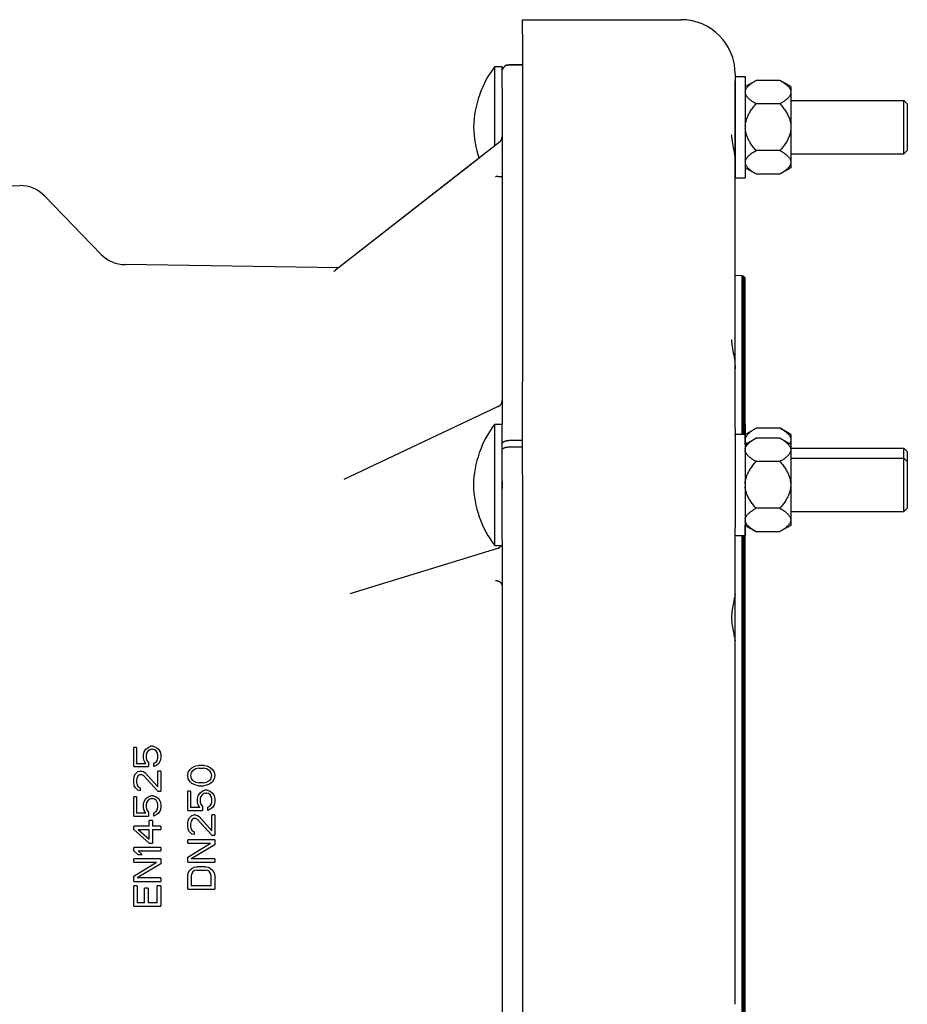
# Model space of a CAD drawing. Header units: inches. Extents: x -386 to 4171, y -551 to 959.
# Tile 12 of 14: x 634 to 897, y 646 to 938. Entities that reach past the tile are written whole.
import ezdxf

# ---------------------------------------------------------------- set-up
doc = ezdxf.new("R2010")
doc.units = ezdxf.units.IN
doc.header["$LTSCALE"] = 4
doc.header["$MEASUREMENT"] = 0
doc.layers.add('DETAIL', color=2, linetype='Continuous')

msp = doc.modelspace()

# ---------------------------------------------------------------- linework, layer by layer
at = {"layer": 'DETAIL'}
for p, q in [((782.93, 933.45), (782.93, 937.72)), ((782.93, 937.72), (829.93, 937.72)), ((782.93, 933.45), (782.93, 830.45)), ((774.74, 900.31), (774.74, 923.88)), ((774.74, 923.88), (776.94, 923.88)), ((776.94, 917.48), (776.94, 923.88)), ((782.93, 924.35), (778.9, 924.35)), ((778.9, 924.34), (782.93, 924.34)), ((845.93, 921.72), (845.93, 919.6)), ((845.93, 901.92), (845.93, 919.6)), ((845.94, 920.88), (845.94, 890.88)), ((845.94, 920.88), (848.94, 920.88)), ((848.94, 920.88), (848.94, 890.88)), ((848.94, 917.88), (852.14, 919.73)), ((859.24, 919.73), (852.14, 919.73)), ((862.44, 917.88), (859.24, 919.73)), ((776.9, 916.57), (776.9, 817.91)), ((862.44, 917.88), (862.44, 916.48)), ((862.44, 916.48), (862.44, 916.04)), ((862.44, 916.04), (862.44, 906.32)), ((845.93, 913.78), (845.94, 913.78)), ((862.44, 913.78), (895.94, 913.78)), ((895.94, 897.98), (895.94, 913.78)), ((896.94, 912.78), (895.94, 913.78)), ((859.24, 912.8), (852.14, 912.8)), ((896.94, 912.78), (896.94, 898.98)), ((862.44, 906.32), (862.44, 905.44)), ((862.44, 905.44), (862.44, 895.71)), ((776.13, 901.39), (727.52, 863.49)), ((845.93, 895.01), (845.93, 901.92)), ((859.24, 898.95), (852.14, 898.95)), ((896.94, 898.98), (895.94, 897.98)), ((770.06, 896.69), (728.42, 864.22)), ((845.93, 897.98), (845.94, 897.98)), ((862.44, 897.98), (895.94, 897.98)), ((862.44, 895.71), (862.44, 895.27)), ((845.93, 841.18), (845.93, 895.01)), ((848.94, 893.87), (852.14, 892.03)), ((862.44, 893.87), (859.24, 892.03)), ((862.44, 895.27), (862.44, 893.87)), ((845.94, 890.88), (848.94, 890.88)), ((852.14, 892.03), (859.24, 892.03)), ((543.25, 887.25), (633.95, 888.58)), ((658.13, 868.18), (641.27, 885.55)), ((728.46, 864.22), (665.16, 865.15)), ((847.98, 861.82), (845.93, 861.93)), ((847.98, 814.91), (847.98, 861.82)), ((848.17, 861.79), (847.98, 861.82)), ((848.17, 814.91), (848.17, 861.79)), ((848.35, 861.73), (848.17, 861.79)), ((848.35, 814.91), (848.35, 861.73)), ((848.51, 861.63), (848.35, 861.73)), ((848.51, 814.91), (848.51, 861.63)), ((848.65, 861.51), (848.51, 861.63)), ((848.65, 814.91), (848.65, 861.51)), ((848.77, 861.36), (848.65, 861.51)), ((848.77, 814.91), (848.77, 861.36)), ((848.86, 861.19), (848.77, 861.36)), ((848.86, 814.91), (848.86, 861.19)), ((848.91, 861.01), (848.86, 861.19)), ((848.91, 811.92), (848.91, 861.01)), ((848.93, 860.82), (848.91, 861.01)), ((848.93, 811.93), (848.93, 860.82)), ((845.93, 834.27), (845.93, 841.18)), ((845.93, 816.59), (845.93, 834.27)), ((782.93, 802.88), (782.93, 830.45)), ((775.75, 823.12), (729.98, 801.5)), ((774.7, 781.91), (774.7, 817.91)), ((774.7, 817.91), (776.9, 817.91)), ((776.9, 783.71), (776.9, 817.91)), ((848.93, 817.88), (848.94, 817.88)), ((848.94, 817.88), (848.94, 811.94)), ((848.94, 814.88), (852.14, 816.73)), ((859.24, 816.73), (852.14, 816.73)), ((862.44, 814.88), (859.24, 816.73)), ((845.9, 814.5), (845.9, 787.33)), ((845.93, 816.59), (845.93, 814.81)), ((845.93, 814.91), (848.9, 814.91)), ((848.9, 814.91), (848.9, 784.91)), ((862.44, 814.88), (862.44, 813.48)), ((782.93, 813.07), (778.9, 813.07)), ((778.9, 811.15), (782.93, 811.15)), ((848.9, 811.92), (852.1, 813.76)), ((859.2, 813.76), (852.1, 813.76)), ((862.4, 811.92), (859.2, 813.76)), ((862.4, 811.92), (862.4, 810.52)), ((862.44, 813.48), (862.44, 813.04)), ((862.44, 813.04), (862.44, 807.81)), ((862.4, 810.52), (862.4, 810.08)), ((862.4, 810.08), (862.4, 800.35)), ((862.44, 810.78), (895.94, 810.78)), ((895.94, 807.77), (895.94, 810.78)), ((896.94, 809.78), (895.94, 810.78)), ((896.94, 809.78), (896.94, 795.98)), ((859.2, 806.84), (852.1, 806.84)), ((862.4, 807.81), (895.9, 807.81)), ((895.9, 792.01), (895.9, 807.81)), ((896.9, 806.81), (895.9, 807.81)), ((896.9, 806.81), (896.9, 793.01)), ((782.93, 802.88), (782.93, 596.88)), ((862.4, 800.35), (862.4, 799.47)), ((862.4, 799.47), (862.4, 789.75)), ((896.94, 795.98), (896.9, 795.93)), ((859.2, 792.99), (852.1, 792.99)), ((862.4, 792.01), (895.9, 792.01)), ((862.44, 790.87), (862.4, 790.85)), ((862.44, 792.01), (862.44, 790.87)), ((896.9, 793.01), (895.9, 792.01)), ((848.9, 787.91), (852.1, 786.06)), ((848.91, 611.88), (848.91, 787.9)), ((848.93, 611.88), (848.93, 787.89)), ((848.93, 787.88), (848.94, 787.88)), ((848.94, 787.88), (848.94, 787.88)), ((862.4, 787.91), (859.2, 786.06)), ((862.4, 789.75), (862.4, 789.31)), ((862.4, 789.31), (862.4, 787.91)), ((845.93, 767.53), (845.93, 786.74)), ((845.93, 784.91), (848.9, 784.91)), ((847.98, 611.88), (847.98, 784.91)), ((848.17, 611.88), (848.17, 784.91)), ((848.35, 611.88), (848.35, 784.91)), ((848.51, 611.88), (848.51, 784.91)), ((848.65, 611.88), (848.65, 784.91)), ((848.77, 611.88), (848.77, 784.91)), ((848.86, 611.88), (848.86, 784.91)), ((852.1, 786.06), (859.2, 786.06)), ((774.7, 781.91), (776.9, 781.91)), ((776.9, 783.71), (776.9, 604.07)), ((775.48, 781.06), (731.74, 767.66)), ((845.93, 753.71), (845.93, 767.53)), ((845.93, 646.05), (845.93, 753.71)), ((667.73, 716.47), (667.73, 722.14)), ((668.58, 722.14), (667.73, 722.14)), ((668.58, 722.14), (668.58, 717.31)), ((670.62, 719.97), (670.79, 720.81)), ((670.79, 720.81), (671.3, 721.64)), ((671.3, 721.64), (671.98, 722.14)), ((671.64, 720.64), (671.47, 719.97)), ((671.98, 721.14), (671.64, 720.64)), ((671.98, 722.14), (672.83, 722.47)), ((672.49, 721.47), (671.98, 721.14)), ((673, 721.64), (672.49, 721.47)), ((673.51, 722.47), (672.83, 722.47)), ((673, 721.64), (673.34, 721.64)), ((673.85, 721.47), (673.34, 721.64)), ((673.51, 722.47), (674.36, 722.14)), ((674.36, 721.14), (673.85, 721.47)), ((674.36, 722.14), (675.05, 721.64)), ((674.71, 720.64), (674.36, 721.14)), ((674.88, 719.97), (674.71, 720.64)), ((675.05, 721.64), (675.56, 720.81)), ((675.56, 720.81), (675.73, 719.97)), ((670.62, 718.97), (670.62, 719.97)), ((670.79, 718.14), (670.62, 718.97)), ((671.3, 717.31), (670.79, 718.14)), ((671.47, 719.97), (671.47, 718.97)), ((671.47, 718.97), (671.64, 718.31)), ((671.64, 718.31), (672.15, 717.64)), ((672.15, 717.64), (672.15, 716.47)), ((673.68, 717.47), (674.36, 717.81)), ((674.36, 717.81), (674.71, 718.31)), ((674.71, 718.31), (674.88, 718.97)), ((674.88, 718.97), (674.88, 719.97)), ((675.56, 718.14), (675.05, 717.31)), ((675.73, 718.97), (675.56, 718.14)), ((675.73, 719.97), (675.73, 718.97)), ((667.73, 716.47), (672.15, 716.47)), ((668.24, 714.31), (668.92, 714.97)), ((671.3, 717.31), (668.58, 717.31)), ((668.92, 714.97), (669.6, 715.14)), ((669.94, 715.14), (669.6, 715.14)), ((669.94, 715.14), (670.62, 714.97)), ((670.62, 714.97), (671.13, 714.64)), ((671.13, 714.64), (674.88, 710.47)), ((673.68, 716.47), (673.68, 717.47)), ((674.36, 716.81), (673.68, 716.47)), ((675.05, 717.31), (674.36, 716.81)), ((675.73, 715.14), (674.88, 715.14)), ((674.88, 710.47), (674.88, 715.14)), ((675.73, 715.14), (675.73, 709.14)), ((683.73, 713.81), (683.9, 714.81)), ((683.9, 714.81), (684.41, 715.64)), ((684.41, 715.64), (684.92, 716.14)), ((684.75, 714.64), (684.58, 713.81)), ((685.09, 715.14), (684.75, 714.64)), ((684.92, 716.14), (685.6, 716.47)), ((686.11, 715.81), (685.09, 715.14)), ((685.6, 716.47), (686.11, 716.64)), ((686.11, 716.64), (686.96, 716.81)), ((687.13, 715.97), (686.11, 715.81)), ((688.49, 716.81), (686.96, 716.81)), ((687.13, 715.97), (688.32, 715.97)), ((689.34, 715.81), (688.32, 715.97)), ((688.49, 716.81), (689.34, 716.64)), ((689.34, 716.64), (689.85, 716.47)), ((690.36, 715.14), (689.34, 715.81)), ((689.85, 716.47), (690.53, 716.14)), ((690.71, 714.64), (690.36, 715.14)), ((690.53, 716.14), (691.05, 715.64)), ((690.88, 713.81), (690.71, 714.64)), ((691.05, 715.64), (691.56, 714.81)), ((691.56, 714.81), (691.73, 713.81)), ((667.73, 712.64), (667.9, 713.64)), ((667.73, 711.97), (667.73, 712.64)), ((667.9, 710.81), (667.73, 711.97)), ((667.9, 713.64), (668.24, 714.31)), ((668.75, 713.31), (668.58, 712.47)), ((668.58, 712.47), (668.58, 711.81)), ((668.58, 711.81), (668.75, 710.97)), ((669.09, 713.81), (668.75, 713.31)), ((669.6, 714.14), (669.09, 713.81)), ((669.6, 714.14), (669.94, 714.14)), ((670.62, 713.81), (669.94, 714.14)), ((674.88, 709.14), (670.62, 713.81)), ((683.9, 712.81), (683.73, 713.81)), ((684.41, 711.97), (683.9, 712.81)), ((684.92, 711.47), (684.41, 711.97)), ((684.58, 713.81), (684.75, 712.97)), ((684.75, 712.97), (685.09, 712.47)), ((685.09, 712.47), (686.11, 711.81)), ((686.11, 711.81), (687.13, 711.64)), ((688.32, 711.64), (689.34, 711.81)), ((689.34, 711.81), (690.36, 712.47)), ((690.36, 712.47), (690.71, 712.97)), ((691.05, 711.97), (690.53, 711.47)), ((690.71, 712.97), (690.88, 713.81)), ((691.56, 712.81), (691.05, 711.97)), ((691.73, 713.81), (691.56, 712.81)), ((668.24, 710.14), (667.9, 710.81)), ((668.92, 709.47), (668.24, 710.14)), ((668.75, 710.97), (669.09, 710.47)), ((669.6, 709.31), (668.92, 709.47)), ((669.09, 710.47), (669.6, 710.14)), ((669.6, 710.14), (669.6, 709.31)), ((674.88, 709.14), (675.73, 709.14)), ((683.73, 703.47), (683.73, 709.14)), ((684.58, 709.14), (683.73, 709.14)), ((684.58, 709.14), (684.58, 704.31)), ((685.6, 711.14), (684.92, 711.47)), ((686.11, 710.97), (685.6, 711.14)), ((686.96, 710.81), (686.11, 710.97)), ((686.96, 710.81), (688.49, 710.81)), ((688.32, 711.64), (687.13, 711.64)), ((687.3, 708.64), (687.98, 709.14)), ((687.98, 709.14), (688.83, 709.47)), ((689.34, 710.97), (688.49, 710.81)), ((689.51, 709.47), (688.83, 709.47)), ((689.85, 711.14), (689.34, 710.97)), ((689.51, 709.47), (690.36, 709.14)), ((690.53, 711.47), (689.85, 711.14)), ((690.36, 709.14), (691.05, 708.64)), ((667.73, 701.81), (667.73, 707.47)), ((668.58, 707.47), (667.73, 707.47)), ((668.58, 707.47), (668.58, 702.64)), ((670.62, 705.31), (670.79, 706.14)), ((670.79, 706.14), (671.3, 706.97)), ((671.3, 706.97), (671.98, 707.47)), ((671.64, 705.97), (671.47, 705.31)), ((671.98, 706.47), (671.64, 705.97)), ((671.98, 707.47), (672.83, 707.81)), ((672.49, 706.81), (671.98, 706.47)), ((673, 706.97), (672.49, 706.81)), ((673.51, 707.81), (672.83, 707.81)), ((673, 706.97), (673.34, 706.97)), ((673.85, 706.81), (673.34, 706.97)), ((673.51, 707.81), (674.36, 707.47)), ((674.36, 706.47), (673.85, 706.81)), ((674.36, 707.47), (675.05, 706.97)), ((674.71, 705.97), (674.36, 706.47)), ((674.88, 705.31), (674.71, 705.97)), ((675.05, 706.97), (675.56, 706.14)), ((675.56, 706.14), (675.73, 705.31)), ((686.62, 706.97), (686.79, 707.81)), ((686.62, 705.97), (686.62, 706.97)), ((686.79, 705.14), (686.62, 705.97)), ((686.79, 707.81), (687.3, 708.64)), ((687.64, 707.64), (687.47, 706.97)), ((687.47, 706.97), (687.47, 705.97)), ((687.47, 705.97), (687.64, 705.31)), ((687.98, 708.14), (687.64, 707.64)), ((688.49, 708.47), (687.98, 708.14)), ((689, 708.64), (688.49, 708.47)), ((689, 708.64), (689.34, 708.64)), ((689.85, 708.47), (689.34, 708.64)), ((690.36, 708.14), (689.85, 708.47)), ((690.71, 707.64), (690.36, 708.14)), ((690.88, 706.97), (690.71, 707.64)), ((690.71, 705.31), (690.88, 705.97)), ((690.88, 705.97), (690.88, 706.97)), ((691.05, 708.64), (691.56, 707.81)), ((691.56, 707.81), (691.73, 706.97)), ((691.73, 705.97), (691.56, 705.14)), ((691.73, 706.97), (691.73, 705.97)), ((670.62, 704.31), (670.62, 705.31)), ((670.79, 703.47), (670.62, 704.31)), ((671.3, 702.64), (670.79, 703.47)), ((671.47, 705.31), (671.47, 704.31)), ((671.47, 704.31), (671.64, 703.64)), ((671.64, 703.64), (672.15, 702.97)), ((672.15, 702.97), (672.15, 701.81)), ((673.68, 702.81), (674.36, 703.14)), ((674.36, 703.14), (674.71, 703.64)), ((674.71, 703.64), (674.88, 704.31)), ((674.88, 704.31), (674.88, 705.31)), ((675.56, 703.47), (675.05, 702.64)), ((675.73, 704.31), (675.56, 703.47)), ((675.73, 705.31), (675.73, 704.31)), ((683.73, 703.47), (688.15, 703.47)), ((687.3, 704.31), (684.58, 704.31)), ((687.3, 704.31), (686.79, 705.14)), ((687.64, 705.31), (688.15, 704.64)), ((688.15, 704.64), (688.15, 703.47)), ((689.68, 704.47), (690.36, 704.81)), ((689.68, 703.47), (689.68, 704.47)), ((690.36, 703.81), (689.68, 703.47)), ((690.36, 704.81), (690.71, 705.31)), ((691.05, 704.31), (690.36, 703.81)), ((691.56, 705.14), (691.05, 704.31)), ((667.73, 701.81), (672.15, 701.81)), ((671.3, 702.64), (668.58, 702.64)), ((673.34, 700.47), (672.32, 700.47)), ((672.32, 698.81), (672.32, 700.47)), ((673.34, 700.47), (673.34, 698.81)), ((673.68, 701.81), (673.68, 702.81)), ((674.36, 702.14), (673.68, 701.81)), ((675.05, 702.64), (674.36, 702.14)), ((683.73, 699.64), (683.9, 700.64)), ((683.9, 700.64), (684.24, 701.31)), ((684.24, 701.31), (684.92, 701.97)), ((684.75, 700.31), (684.58, 699.47)), ((685.09, 700.81), (684.75, 700.31)), ((684.92, 701.97), (685.6, 702.14)), ((685.6, 701.14), (685.09, 700.81)), ((685.94, 702.14), (685.6, 702.14)), ((685.6, 701.14), (685.94, 701.14)), ((685.94, 702.14), (686.62, 701.97)), ((686.62, 700.81), (685.94, 701.14)), ((686.62, 701.97), (687.13, 701.64)), ((690.88, 696.14), (686.62, 700.81)), ((687.13, 701.64), (690.88, 697.47)), ((691.73, 702.14), (690.88, 702.14)), ((690.88, 697.47), (690.88, 702.14)), ((691.73, 702.14), (691.73, 696.14)), ((672.32, 698.81), (667.73, 698.81)), ((667.73, 697.81), (667.73, 698.81)), ((672.32, 693.81), (667.73, 697.81)), ((669.09, 697.81), (672.32, 697.81)), ((669.09, 697.81), (672.32, 694.97)), ((672.32, 694.97), (672.32, 697.81)), ((675.73, 698.81), (673.34, 698.81)), ((673.34, 697.81), (673.34, 693.81)), ((673.34, 697.81), (675.73, 697.81)), ((675.73, 698.81), (675.73, 697.81)), ((683.73, 698.97), (683.73, 699.64)), ((683.9, 697.81), (683.73, 698.97)), ((684.24, 697.14), (683.9, 697.81)), ((684.92, 696.47), (684.24, 697.14)), ((684.58, 699.47), (684.58, 698.81)), ((684.58, 698.81), (684.75, 697.97)), ((684.75, 697.97), (685.09, 697.47)), ((685.09, 697.47), (685.6, 697.14)), ((685.6, 697.14), (685.6, 696.31)), ((691.73, 694.81), (683.73, 694.81)), ((683.73, 693.81), (683.73, 694.81)), ((685.6, 696.31), (684.92, 696.47)), ((690.88, 696.14), (691.73, 696.14)), ((691.73, 694.81), (691.73, 693.31)), ((675.73, 692.47), (667.73, 692.47)), ((667.73, 691.47), (667.73, 692.47)), ((668.92, 690.47), (667.73, 691.47)), ((669.09, 691.47), (675.73, 691.47)), ((669.09, 691.47), (670.28, 690.47)), ((672.32, 693.81), (673.34, 693.81)), ((675.73, 692.47), (675.73, 691.47)), ((683.73, 693.81), (690.53, 693.81)), ((683.73, 689.64), (690.53, 693.81)), ((691.73, 693.31), (684.75, 689.14)), ((675.73, 689.14), (667.73, 689.14)), ((667.73, 688.14), (667.73, 689.14)), ((668.92, 690.47), (670.28, 690.47)), ((675.73, 689.14), (675.73, 687.64)), ((683.73, 688.14), (683.73, 689.64)), ((691.73, 689.14), (684.75, 689.14)), ((691.73, 689.14), (691.73, 688.14)), ((667.73, 688.14), (674.53, 688.14)), ((667.73, 683.97), (674.53, 688.14)), ((675.73, 687.64), (668.75, 683.47)), ((683.73, 688.14), (691.73, 688.14)), ((683.9, 684.97), (684.24, 685.64)), ((684.24, 685.64), (684.92, 686.31)), ((684.92, 686.31), (685.6, 686.64)), ((685.77, 685.64), (685.26, 685.31)), ((685.6, 686.64), (686.45, 686.81)), ((686.45, 685.81), (685.77, 685.64)), ((689, 686.81), (686.45, 686.81)), ((686.45, 685.81), (689, 685.81)), ((689, 686.81), (689.85, 686.64)), ((689.68, 685.64), (689, 685.81)), ((690.19, 685.31), (689.68, 685.64)), ((689.85, 686.64), (690.53, 686.31)), ((690.53, 686.31), (691.22, 685.64)), ((691.22, 685.64), (691.56, 684.97)), ((667.73, 682.47), (667.73, 683.97)), ((675.73, 683.47), (668.75, 683.47)), ((675.73, 683.47), (675.73, 682.47)), ((683.73, 684.14), (683.9, 684.97)), ((683.73, 680.14), (683.73, 684.14)), ((684.92, 684.81), (684.75, 684.14)), ((684.75, 684.14), (684.75, 681.14)), ((685.26, 685.31), (684.92, 684.81)), ((690.53, 684.81), (690.19, 685.31)), ((690.71, 684.14), (690.53, 684.81)), ((690.71, 681.14), (690.71, 684.14)), ((691.56, 684.97), (691.73, 684.14)), ((691.73, 684.14), (691.73, 680.14)), ((667.73, 682.47), (675.73, 682.47)), ((668.75, 681.14), (667.73, 681.14)), ((667.73, 675.14), (667.73, 681.14)), ((668.75, 681.14), (668.75, 676.14)), ((671.98, 680.47), (670.96, 680.47)), ((670.96, 676.14), (670.96, 680.47)), ((671.98, 680.47), (671.98, 676.14)), ((675.73, 681.14), (674.71, 681.14)), ((674.71, 676.14), (674.71, 681.14)), ((675.73, 681.14), (675.73, 675.14)), ((683.73, 680.14), (691.73, 680.14)), ((690.71, 681.14), (684.75, 681.14)), ((667.73, 675.14), (675.73, 675.14)), ((670.96, 676.14), (668.75, 676.14)), ((674.71, 676.14), (671.98, 676.14))]:
    msp.add_line(p, q, dxfattribs=at)
at = {"layer": 'DETAIL', "flags": 128}
for points in [[(776.94, 922.77), (776.97, 922.88), (777.01, 922.99), (777.05, 923.1), (777.09, 923.2), (777.14, 923.3), (777.2, 923.4), (777.26, 923.49), (777.33, 923.58), (777.4, 923.67), (777.48, 923.75), (777.56, 923.83), (777.65, 923.9), (777.74, 923.97), (777.83, 924.03), (777.93, 924.09), (778.03, 924.14), (778.13, 924.19), (778.23, 924.23), (778.34, 924.26), (778.45, 924.29), (778.56, 924.31), (778.67, 924.33), (778.78, 924.34), (778.9, 924.34)], [(848.94, 916.48), (848.97, 916.61), (849, 916.74), (849.04, 916.87), (849.09, 917), (849.15, 917.13), (849.22, 917.26), (849.29, 917.39), (849.38, 917.52), (849.48, 917.65), (849.59, 917.78), (849.7, 917.91), (849.83, 918.05), (849.96, 918.18), (850.11, 918.31), (850.27, 918.45), (850.43, 918.59), (850.61, 918.72), (850.8, 918.86), (850.99, 919), (851.2, 919.14), (851.42, 919.29), (851.65, 919.43), (851.89, 919.58), (852.14, 919.73)], [(859.24, 919.73), (859.5, 919.58), (859.74, 919.43), (859.97, 919.29), (860.19, 919.14), (860.4, 919), (860.59, 918.86), (860.78, 918.72), (860.96, 918.59), (861.12, 918.45), (861.28, 918.31), (861.42, 918.18), (861.56, 918.05), (861.69, 917.91), (861.8, 917.78), (861.91, 917.65), (862.01, 917.52), (862.1, 917.39), (862.17, 917.26), (862.24, 917.13), (862.3, 917), (862.35, 916.87), (862.39, 916.74), (862.42, 916.61), (862.44, 916.48)], [(776.94, 917.48), (776.94, 917.45), (776.94, 917.41), (776.93, 917.37), (776.93, 917.33), (776.93, 917.3), (776.93, 917.26), (776.92, 917.22), (776.92, 917.18), (776.92, 917.14), (776.91, 917.11), (776.91, 917.07), (776.91, 917.03), (776.91, 916.99), (776.91, 916.95), (776.9, 916.91), (776.9, 916.88), (776.9, 916.84), (776.9, 916.8), (776.9, 916.76), (776.9, 916.72), (776.9, 916.68), (776.9, 916.65), (776.9, 916.61), (776.9, 916.57)], [(852.14, 912.8), (851.89, 912.95), (851.65, 913.1), (851.42, 913.24), (851.2, 913.39), (850.99, 913.53), (850.8, 913.67), (850.61, 913.81), (850.43, 913.94), (850.27, 914.08), (850.11, 914.21), (849.96, 914.35), (849.83, 914.48), (849.7, 914.61), (849.59, 914.75), (849.48, 914.88), (849.38, 915.01), (849.29, 915.14), (849.22, 915.27), (849.15, 915.4), (849.09, 915.53), (849.04, 915.66), (849, 915.79), (848.97, 915.92), (848.94, 916.04)], [(862.44, 916.04), (862.42, 915.92), (862.39, 915.79), (862.35, 915.66), (862.3, 915.53), (862.24, 915.4), (862.17, 915.27), (862.1, 915.14), (862.01, 915.01), (861.91, 914.88), (861.8, 914.75), (861.69, 914.61), (861.56, 914.48), (861.42, 914.35), (861.28, 914.21), (861.12, 914.08), (860.96, 913.94), (860.78, 913.81), (860.59, 913.67), (860.4, 913.53), (860.19, 913.39), (859.97, 913.24), (859.74, 913.1), (859.5, 912.95), (859.24, 912.8)], [(848.94, 906.32), (848.97, 906.57), (849, 906.83), (849.04, 907.09), (849.09, 907.35), (849.15, 907.61), (849.22, 907.87), (849.29, 908.13), (849.38, 908.39), (849.48, 908.65), (849.59, 908.91), (849.7, 909.18), (849.83, 909.44), (849.96, 909.71), (850.11, 909.98), (850.27, 910.25), (850.43, 910.52), (850.61, 910.79), (850.8, 911.07), (850.99, 911.35), (851.2, 911.64), (851.42, 911.92), (851.65, 912.21), (851.89, 912.5), (852.14, 912.8)], [(859.24, 912.8), (859.5, 912.5), (859.74, 912.21), (859.97, 911.92), (860.19, 911.64), (860.4, 911.35), (860.59, 911.07), (860.78, 910.79), (860.96, 910.52), (861.12, 910.25), (861.28, 909.98), (861.42, 909.71), (861.56, 909.44), (861.69, 909.18), (861.8, 908.91), (861.91, 908.65), (862.01, 908.39), (862.1, 908.13), (862.17, 907.87), (862.24, 907.61), (862.3, 907.35), (862.35, 907.09), (862.39, 906.83), (862.42, 906.57), (862.44, 906.32)], [(852.14, 898.95), (851.89, 899.25), (851.65, 899.54), (851.42, 899.83), (851.2, 900.12), (850.99, 900.4), (850.8, 900.68), (850.61, 900.96), (850.43, 901.23), (850.27, 901.51), (850.11, 901.78), (849.96, 902.05), (849.83, 902.31), (849.7, 902.58), (849.59, 902.84), (849.48, 903.1), (849.38, 903.37), (849.29, 903.63), (849.22, 903.89), (849.15, 904.14), (849.09, 904.4), (849.04, 904.66), (849, 904.92), (848.97, 905.18), (848.94, 905.44)], [(862.44, 905.44), (862.42, 905.18), (862.39, 904.92), (862.35, 904.66), (862.3, 904.4), (862.24, 904.14), (862.17, 903.89), (862.1, 903.63), (862.01, 903.37), (861.91, 903.1), (861.8, 902.84), (861.69, 902.58), (861.56, 902.31), (861.42, 902.05), (861.28, 901.78), (861.12, 901.51), (860.96, 901.23), (860.78, 900.96), (860.59, 900.68), (860.4, 900.4), (860.19, 900.12), (859.97, 899.83), (859.74, 899.54), (859.5, 899.25), (859.24, 898.95)], [(844.91, 903.59), (844.91, 903.57), (844.9, 903.52), (844.89, 903.43), (844.88, 903.31), (844.88, 903.17), (844.89, 903), (844.9, 902.82), (844.92, 902.61), (844.95, 902.39), (844.98, 902.15), (845.02, 901.9), (845.06, 901.63), (845.16, 901.07), (845.27, 900.46), (845.39, 899.83), (845.51, 899.17), (845.62, 898.49), (845.72, 897.79), (845.81, 897.09), (845.87, 896.39), (845.91, 895.69), (845.93, 895.01)], [(848.94, 895.71), (848.97, 895.84), (849, 895.97), (849.04, 896.1), (849.09, 896.23), (849.15, 896.36), (849.22, 896.49), (849.29, 896.62), (849.38, 896.75), (849.48, 896.88), (849.59, 897.01), (849.7, 897.14), (849.83, 897.27), (849.96, 897.4), (850.11, 897.54), (850.27, 897.67), (850.43, 897.81), (850.61, 897.95), (850.8, 898.09), (850.99, 898.23), (851.2, 898.37), (851.42, 898.51), (851.65, 898.66), (851.89, 898.8), (852.14, 898.95)], [(859.24, 898.95), (859.5, 898.8), (859.74, 898.66), (859.97, 898.51), (860.19, 898.37), (860.4, 898.23), (860.59, 898.09), (860.78, 897.95), (860.96, 897.81), (861.12, 897.67), (861.28, 897.54), (861.42, 897.4), (861.56, 897.27), (861.69, 897.14), (861.8, 897.01), (861.91, 896.88), (862.01, 896.75), (862.1, 896.62), (862.17, 896.49), (862.24, 896.36), (862.3, 896.23), (862.35, 896.1), (862.39, 895.97), (862.42, 895.84), (862.44, 895.71)], [(852.14, 892.03), (851.89, 892.18), (851.65, 892.32), (851.42, 892.47), (851.2, 892.61), (850.99, 892.75), (850.8, 892.89), (850.61, 893.03), (850.43, 893.17), (850.27, 893.3), (850.11, 893.44), (849.96, 893.57), (849.83, 893.71), (849.7, 893.84), (849.59, 893.97), (849.48, 894.1), (849.38, 894.23), (849.29, 894.36), (849.22, 894.49), (849.15, 894.62), (849.09, 894.75), (849.04, 894.88), (849, 895.01), (848.97, 895.14), (848.94, 895.27)], [(862.44, 895.27), (862.42, 895.14), (862.39, 895.01), (862.35, 894.88), (862.3, 894.75), (862.24, 894.62), (862.17, 894.49), (862.1, 894.36), (862.01, 894.23), (861.91, 894.1), (861.8, 893.97), (861.69, 893.84), (861.56, 893.71), (861.42, 893.57), (861.28, 893.44), (861.12, 893.3), (860.96, 893.17), (860.78, 893.03), (860.59, 892.89), (860.4, 892.75), (860.19, 892.61), (859.97, 892.47), (859.74, 892.32), (859.5, 892.18), (859.24, 892.03)], [(774.9, 891.31), (775.03, 891.31), (775.16, 891.32), (775.29, 891.32), (775.42, 891.32), (775.54, 891.32), (775.66, 891.31), (775.78, 891.31), (775.9, 891.31), (776.01, 891.3), (776.12, 891.29), (776.22, 891.29), (776.31, 891.28), (776.4, 891.27), (776.48, 891.26), (776.56, 891.25), (776.63, 891.24), (776.69, 891.22), (776.75, 891.21), (776.79, 891.2), (776.83, 891.18), (776.86, 891.17), (776.88, 891.15), (776.89, 891.14), (776.9, 891.12)], [(727.07, 863.24), (727.1, 863.25), (727.19, 863.29), (727.34, 863.37), (727.52, 863.49)], [(844.91, 842.85), (844.91, 842.83), (844.9, 842.77), (844.89, 842.68), (844.88, 842.57), (844.88, 842.43), (844.89, 842.26), (844.9, 842.07), (844.92, 841.87), (844.95, 841.65), (844.98, 841.41), (845.02, 841.16), (845.06, 840.89), (845.16, 840.33), (845.27, 839.72), (845.39, 839.08), (845.51, 838.42), (845.62, 837.74), (845.72, 837.05), (845.81, 836.35), (845.87, 835.65), (845.91, 834.95), (845.93, 834.27)], [(848.94, 813.48), (848.97, 813.61), (849, 813.74), (849.04, 813.87), (849.09, 814), (849.15, 814.13), (849.22, 814.26), (849.29, 814.39), (849.38, 814.52), (849.48, 814.65), (849.59, 814.78), (849.7, 814.91), (849.83, 815.05), (849.96, 815.18), (850.11, 815.31), (850.27, 815.45), (850.43, 815.59), (850.61, 815.72), (850.8, 815.86), (850.99, 816), (851.2, 816.14), (851.42, 816.29), (851.65, 816.43), (851.89, 816.58), (852.14, 816.73)], [(859.24, 816.73), (859.5, 816.58), (859.74, 816.43), (859.97, 816.29), (860.19, 816.14), (860.4, 816), (860.59, 815.86), (860.78, 815.72), (860.96, 815.59), (861.12, 815.45), (861.28, 815.31), (861.42, 815.18), (861.56, 815.05), (861.69, 814.91), (861.8, 814.78), (861.91, 814.65), (862.01, 814.52), (862.1, 814.39), (862.17, 814.26), (862.24, 814.13), (862.3, 814), (862.35, 813.87), (862.39, 813.74), (862.42, 813.61), (862.44, 813.48)], [(845.9, 814.5), (845.9, 814.52), (845.9, 814.53), (845.9, 814.55), (845.91, 814.57), (845.91, 814.58), (845.91, 814.6), (845.91, 814.61), (845.91, 814.63), (845.92, 814.64), (845.92, 814.65), (845.92, 814.67), (845.92, 814.68), (845.92, 814.69), (845.92, 814.71), (845.92, 814.72), (845.92, 814.73), (845.93, 814.74), (845.93, 814.75), (845.93, 814.76), (845.93, 814.77), (845.93, 814.78), (845.93, 814.79), (845.93, 814.8), (845.93, 814.81)], [(776.9, 812.01), (776.9, 812.08), (776.91, 812.15), (776.94, 812.22), (776.97, 812.29), (777, 812.35), (777.05, 812.42), (777.1, 812.48), (777.17, 812.54), (777.23, 812.6), (777.31, 812.66), (777.39, 812.71), (777.48, 812.76), (777.58, 812.81), (777.68, 812.85), (777.79, 812.89), (777.9, 812.93), (778.01, 812.96), (778.13, 812.99), (778.26, 813.02), (778.38, 813.04), (778.51, 813.05), (778.64, 813.06), (778.77, 813.07), (778.9, 813.07)], [(776.9, 810.21), (776.9, 810.27), (776.91, 810.33), (776.94, 810.39), (776.97, 810.45), (777, 810.51), (777.05, 810.57), (777.1, 810.62), (777.17, 810.68), (777.24, 810.73), (777.31, 810.78), (777.39, 810.83), (777.48, 810.87), (777.58, 810.91), (777.68, 810.95), (777.79, 810.99), (777.9, 811.02), (778.01, 811.05), (778.13, 811.08), (778.26, 811.1), (778.38, 811.12), (778.51, 811.13), (778.64, 811.14), (778.77, 811.15), (778.9, 811.15)], [(848.9, 810.52), (848.92, 810.65), (848.95, 810.78), (848.99, 810.91), (849.04, 811.04), (849.1, 811.17), (849.17, 811.3), (849.25, 811.43), (849.33, 811.56), (849.43, 811.69), (849.54, 811.82), (849.66, 811.95), (849.78, 812.08), (849.92, 812.22), (850.06, 812.35), (850.22, 812.49), (850.39, 812.62), (850.56, 812.76), (850.75, 812.9), (850.95, 813.04), (851.15, 813.18), (851.37, 813.32), (851.6, 813.47), (851.84, 813.62), (852.1, 813.76)], [(849.29, 812.14), (849.27, 812.18), (849.24, 812.22), (849.22, 812.26), (849.2, 812.29), (849.18, 812.33), (849.16, 812.37), (849.14, 812.41), (849.12, 812.44), (849.11, 812.48), (849.09, 812.52), (849.07, 812.56), (849.06, 812.59), (849.05, 812.63), (849.03, 812.67), (849.02, 812.71), (849.01, 812.74), (849, 812.78), (848.99, 812.82), (848.98, 812.86), (848.97, 812.89), (848.96, 812.93), (848.96, 812.97), (848.95, 813.01), (848.94, 813.04)], [(859.2, 813.76), (859.45, 813.62), (859.69, 813.47), (859.92, 813.32), (860.14, 813.18), (860.35, 813.04), (860.55, 812.9), (860.73, 812.76), (860.91, 812.62), (861.08, 812.49), (861.23, 812.35), (861.38, 812.22), (861.51, 812.08), (861.64, 811.95), (861.76, 811.82), (861.86, 811.69), (861.96, 811.56), (862.05, 811.43), (862.13, 811.3), (862.2, 811.17), (862.26, 811.04), (862.31, 810.91), (862.35, 810.78), (862.38, 810.65), (862.4, 810.52)], [(862.44, 813.04), (862.44, 813.01), (862.43, 812.97), (862.43, 812.93), (862.42, 812.89), (862.41, 812.85), (862.4, 812.81), (862.39, 812.77), (862.38, 812.73), (862.36, 812.69), (862.35, 812.65), (862.34, 812.61), (862.32, 812.57), (862.31, 812.54), (862.29, 812.5), (862.27, 812.46), (862.25, 812.42), (862.23, 812.38), (862.21, 812.34), (862.19, 812.3), (862.17, 812.26), (862.15, 812.22), (862.12, 812.18), (862.1, 812.14), (862.07, 812.1)], [(852.1, 806.84), (851.84, 806.99), (851.6, 807.13), (851.37, 807.28), (851.15, 807.42), (850.95, 807.56), (850.75, 807.7), (850.56, 807.84), (850.39, 807.98), (850.22, 808.12), (850.06, 808.25), (849.92, 808.39), (849.78, 808.52), (849.66, 808.65), (849.54, 808.78), (849.43, 808.91), (849.33, 809.05), (849.25, 809.18), (849.17, 809.31), (849.1, 809.44), (849.04, 809.56), (848.99, 809.69), (848.95, 809.82), (848.92, 809.95), (848.9, 810.08)], [(862.4, 810.08), (862.38, 809.95), (862.35, 809.82), (862.31, 809.69), (862.26, 809.56), (862.2, 809.44), (862.13, 809.31), (862.05, 809.18), (861.96, 809.05), (861.86, 808.91), (861.76, 808.78), (861.64, 808.65), (861.51, 808.52), (861.38, 808.39), (861.23, 808.25), (861.08, 808.12), (860.91, 807.98), (860.73, 807.84), (860.55, 807.7), (860.35, 807.56), (860.14, 807.42), (859.92, 807.28), (859.69, 807.13), (859.45, 806.99), (859.2, 806.84)], [(848.9, 800.35), (848.92, 800.61), (848.95, 800.87), (848.99, 801.13), (849.04, 801.39), (849.1, 801.65), (849.17, 801.91), (849.25, 802.17), (849.33, 802.43), (849.43, 802.69), (849.54, 802.95), (849.66, 803.21), (849.78, 803.48), (849.92, 803.74), (850.06, 804.01), (850.22, 804.28), (850.39, 804.56), (850.56, 804.83), (850.75, 805.11), (850.95, 805.39), (851.15, 805.67), (851.37, 805.96), (851.6, 806.25), (851.84, 806.54), (852.1, 806.84)], [(859.2, 806.84), (859.45, 806.54), (859.69, 806.25), (859.92, 805.96), (860.14, 805.67), (860.35, 805.39), (860.55, 805.11), (860.73, 804.83), (860.91, 804.56), (861.08, 804.28), (861.23, 804.01), (861.38, 803.74), (861.51, 803.48), (861.64, 803.21), (861.76, 802.95), (861.86, 802.69), (861.96, 802.43), (862.05, 802.17), (862.13, 801.91), (862.2, 801.65), (862.26, 801.39), (862.31, 801.13), (862.35, 800.87), (862.38, 800.61), (862.4, 800.35)], [(776.9, 800.95), (776.9, 800.86), (776.9, 800.77), (776.9, 800.68), (776.9, 800.6), (776.9, 800.51), (776.9, 800.42), (776.9, 800.34), (776.9, 800.25), (776.9, 800.17), (776.9, 800.08), (776.9, 800), (776.9, 799.91), (776.9, 799.83), (776.9, 799.75), (776.9, 799.66), (776.9, 799.58), (776.9, 799.49), (776.9, 799.41), (776.9, 799.32), (776.9, 799.23), (776.9, 799.14), (776.9, 799.06), (776.9, 798.97), (776.9, 798.88)], [(852.1, 792.99), (851.84, 793.29), (851.6, 793.58), (851.37, 793.87), (851.15, 794.16), (850.95, 794.44), (850.75, 794.72), (850.56, 795), (850.39, 795.27), (850.22, 795.54), (850.06, 795.81), (849.92, 796.08), (849.78, 796.35), (849.66, 796.61), (849.54, 796.88), (849.43, 797.14), (849.33, 797.4), (849.25, 797.66), (849.17, 797.92), (849.1, 798.18), (849.04, 798.44), (848.99, 798.7), (848.95, 798.96), (848.92, 799.22), (848.9, 799.47)], [(862.4, 799.47), (862.38, 799.22), (862.35, 798.96), (862.31, 798.7), (862.26, 798.44), (862.2, 798.18), (862.13, 797.92), (862.05, 797.66), (861.96, 797.4), (861.86, 797.14), (861.76, 796.88), (861.64, 796.61), (861.51, 796.35), (861.38, 796.08), (861.23, 795.81), (861.08, 795.54), (860.91, 795.27), (860.73, 795), (860.55, 794.72), (860.35, 794.44), (860.14, 794.16), (859.92, 793.87), (859.69, 793.58), (859.45, 793.29), (859.2, 792.99)], [(848.9, 789.75), (848.92, 789.88), (848.95, 790), (848.99, 790.13), (849.04, 790.26), (849.1, 790.39), (849.17, 790.52), (849.25, 790.65), (849.33, 790.78), (849.43, 790.91), (849.54, 791.04), (849.66, 791.18), (849.78, 791.31), (849.92, 791.44), (850.06, 791.58), (850.22, 791.71), (850.39, 791.85), (850.56, 791.99), (850.75, 792.12), (850.95, 792.26), (851.15, 792.41), (851.37, 792.55), (851.6, 792.69), (851.84, 792.84), (852.1, 792.99)], [(859.2, 792.99), (859.45, 792.84), (859.69, 792.69), (859.92, 792.55), (860.14, 792.41), (860.35, 792.26), (860.55, 792.12), (860.73, 791.99), (860.91, 791.85), (861.08, 791.71), (861.23, 791.58), (861.38, 791.44), (861.51, 791.31), (861.64, 791.18), (861.76, 791.04), (861.86, 790.91), (861.96, 790.78), (862.05, 790.65), (862.13, 790.52), (862.2, 790.39), (862.26, 790.26), (862.31, 790.13), (862.35, 790), (862.38, 789.88), (862.4, 789.75)], [(852.1, 786.06), (851.84, 786.21), (851.6, 786.36), (851.37, 786.5), (851.15, 786.65), (850.95, 786.79), (850.75, 786.93), (850.56, 787.07), (850.39, 787.21), (850.22, 787.34), (850.06, 787.48), (849.92, 787.61), (849.78, 787.74), (849.66, 787.88), (849.54, 788.01), (849.43, 788.14), (849.33, 788.27), (849.25, 788.4), (849.17, 788.53), (849.1, 788.66), (849.04, 788.79), (848.99, 788.92), (848.95, 789.05), (848.92, 789.18), (848.9, 789.31)], [(862.4, 789.31), (862.38, 789.18), (862.35, 789.05), (862.31, 788.92), (862.26, 788.79), (862.2, 788.66), (862.13, 788.53), (862.05, 788.4), (861.96, 788.27), (861.86, 788.14), (861.76, 788.01), (861.64, 787.88), (861.51, 787.74), (861.38, 787.61), (861.23, 787.48), (861.08, 787.34), (860.91, 787.21), (860.73, 787.07), (860.55, 786.93), (860.35, 786.79), (860.14, 786.65), (859.92, 786.5), (859.69, 786.36), (859.45, 786.21), (859.2, 786.06)], [(845.93, 786.74), (845.93, 786.76), (845.93, 786.78), (845.93, 786.81), (845.93, 786.83), (845.93, 786.85), (845.93, 786.88), (845.93, 786.9), (845.92, 786.93), (845.92, 786.95), (845.92, 786.97), (845.92, 787), (845.92, 787.02), (845.92, 787.05), (845.92, 787.07), (845.92, 787.1), (845.91, 787.12), (845.91, 787.15), (845.91, 787.17), (845.91, 787.2), (845.91, 787.22), (845.9, 787.25), (845.9, 787.28), (845.9, 787.3), (845.9, 787.33)], [(774.9, 771.62), (775.03, 771.62), (775.16, 771.61), (775.29, 771.59), (775.42, 771.56), (775.54, 771.53), (775.66, 771.49), (775.78, 771.44), (775.9, 771.38), (776.01, 771.32), (776.12, 771.25), (776.22, 771.18), (776.31, 771.1), (776.4, 771.01), (776.48, 770.92), (776.56, 770.82), (776.63, 770.72), (776.69, 770.61), (776.75, 770.5), (776.79, 770.39), (776.83, 770.28), (776.86, 770.16), (776.88, 770.04), (776.89, 769.92), (776.9, 769.8)], [(845.93, 767.53), (845.91, 767.27), (845.88, 767.02), (845.82, 766.75), (845.76, 766.45), (845.68, 766.12), (845.59, 765.76), (845.5, 765.36), (845.4, 764.93), (845.3, 764.47), (845.2, 763.98), (845.12, 763.47), (845.04, 762.93), (844.97, 762.37), (844.92, 761.79), (844.89, 761.21), (844.88, 760.61), (844.89, 760.02), (844.92, 759.43), (844.97, 758.86), (845.04, 758.3), (845.12, 757.76), (845.21, 757.25), (845.3, 756.76), (845.4, 756.3), (845.5, 755.88), (845.59, 755.48), (845.68, 755.12), (845.76, 754.79), (845.82, 754.49), (845.88, 754.22), (845.91, 753.97), (845.93, 753.71)]]:
    msp.add_lwpolyline(points, dxfattribs=at)
at = {"layer": 'DETAIL'}
for centre, radius, start, end in [((829.93, 921.72), 16, 0, 90), ((799.31, 905.18), 30.88, 142.7216, 178.6983), ((778.9, 922.35), 2, 90, 167.5548), ((799.31, 906.58), 30.88, 181.3017, 198.7255), ((774.9, 902.97), 2, 307.9454, 0), ((634.09, 878.58), 10, 44.1561, 90.8439), ((665.3, 875.15), 10, 224.1561, 269.1561), ((774.9, 824.93), 2, 295.2841, 0), ((799.27, 799.21), 30.88, 142.7216, 178.6983), ((799.27, 800.62), 30.88, 181.3017, 217.2784), ((774.9, 782.98), 2, 287.0371, 327.9471)]:
    msp.add_arc(centre, radius, start, end, dxfattribs=at)

doc.saveas('drawing.dxf')
